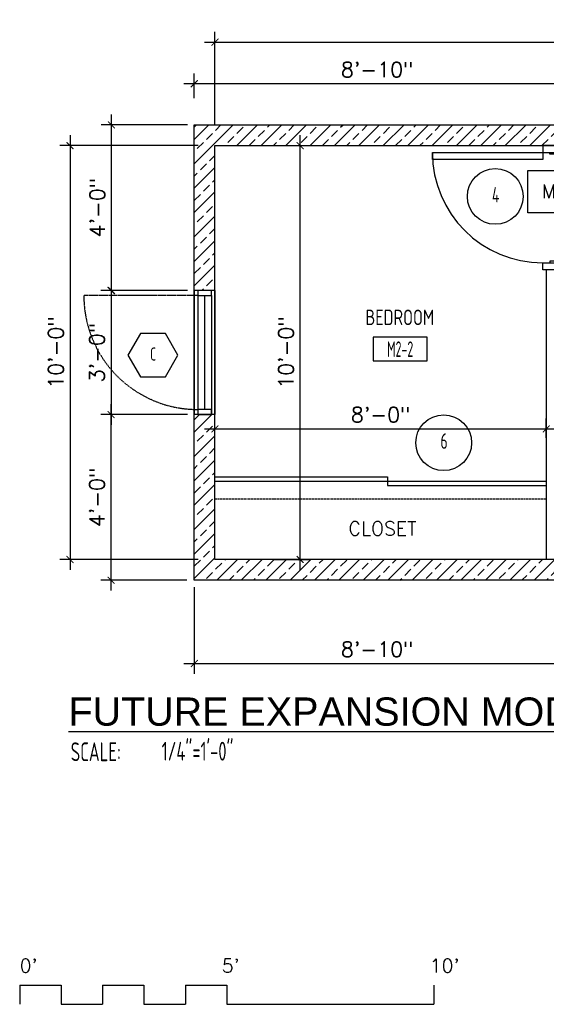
# Model space of a CAD drawing. Header units: inches. Extents: x -3803 to 30720, y -3756 to 4522.
# Tile 15 of 52: x 29080 to 29233, y 2138 to 2424. Entities that reach past the tile are written whole.
import ezdxf
from ezdxf.enums import TextEntityAlignment as Align

# ---------------------------------------------------------------- set-up
doc = ezdxf.new("R2010")
doc.units = ezdxf.units.IN
doc.header["$LTSCALE"] = 0.011
doc.header["$MEASUREMENT"] = 0
doc.header["$PDMODE"] = 1
doc.linetypes.add('DASHED', pattern=[0.75, 0.5, -0.25])
doc.linetypes.add('DASHED2', pattern=[0.375, 0.25, -0.125])
doc.layers.get('0').update_dxf_attribs({"linetype": 'CONTINUOUS'})
doc.layers.get('Defpoints').update_dxf_attribs({"linetype": 'CONTINUOUS'})
for name, color, linetype in [('a-door', 2, 'CONTINUOUS'), ('FHA', 8, 'DASHED2'), ('G-SYMB', 1, 'CONTINUOUS'), ('Hatch-ExisWalls', 123, 'CONTINUOUS'), ('roof', 8, 'DASHED'), ('TEXT', 2, 'CONTINUOUS'), ('Walls', 5, 'CONTINUOUS')]:
    doc.layers.add(name, color=color, linetype=linetype)
doc.layers.add('DIM', color=4, linetype='CONTINUOUS', lineweight=13)
doc.styles.add('LAR', font='arial.ttf', dxfattribs={"height": 0.25})
doc.styles.add('MED', font='archstyl.shx', dxfattribs={"width": 0.8, "height": 0.125})
doc.styles.add('ROMANS', font='romans.shx')
doc.styles.add('SMA', font='archstyl.shx', dxfattribs={"width": 0.8, "height": 0.0625})
doc.dimstyles.new('ANGEL', dxfattribs={"dimtxt": 4.375, "dimasz": 2, "dimexe": 3, "dimexo": 2, "dimgap": 1.5, "dimtad": 1, "dimdec": 0, "dimzin": 3, "dimdsep": 46, "dimlunit": 4, "dimtxsty": 'ROMANS', "dimblk": 'ARCHTICK', "dimcen": 0, "dimdle": 3, "dimclrd": 4, "dimclre": 4, "dimclrt": 2, "dimadec": 0, "dimazin": 0, "dimtfac": 1, "dimtdec": 0, "dimtmove": 1, "dimatfit": 3, "dimfxl": 1, "dimfrac": 2, "dimtolj": 1, "dimtzin": 0, "dimarcsym": 0})
pattern_1 = [(45, (-8.147, 0), (-3.5355339, 3.5355339), []), (45, (-4.6117, 0), (-3.5355339, 3.5355339), [2.5, -1.25])]

# ---------------------------------------------------------------- blocks, each defined once
blk = doc.blocks.new('*U5')
at = {"layer": 'a-door', "color": 2, "linetype": 'Continuous', "lineweight": -3}
for points in [[(2, 5), (4, 5), (4, 37), (2, 37)], [(2, 0), (0, 0), (0, 5), (2, 5)], [(2, 1.5), (2.5, 1.5), (2.5, 3), (2, 3)], [(34, 1.5), (33.5, 1.5), (33.5, 3), (34, 3)], [(34, 0), (36, 0), (36, 5), (34, 5)]]:
    blk.add_lwpolyline(points, close=True, dxfattribs=at)
at = {"layer": 'a-door', "color": 2, "linetype": 'Continuous', "lineweight": -3, "extrusion": (0, 0, -1)}
blk.add_arc((-2, 5), 32, 90, 180, dxfattribs=at)
blk = doc.blocks.new('AINC-TITLE')
at = {"layer": 'G-SYMB', "color": 4, "linetype": 'Continuous', "style": 'MED', "width": 0.75}
blk.add_text('SCALE:', height=0.125, dxfattribs=at).set_placement((-0.8802, -0.3073))
at = {"layer": 'G-SYMB', "color": 1, "linetype": 'Continuous', "style": 'LAR'}
blk.add_attdef('%%UDRAWING-TITLE', (-0.8951, -0.0717), '', height=0.1875, dxfattribs=at)
at = {"layer": 'G-SYMB', "color": 4, "linetype": 'Continuous', "style": 'MED', "width": 0.75}
blk.add_attdef('SCALE', (-0.2765, -0.3036), '', height=0.125, dxfattribs=at)
blk = doc.blocks.new('_ArchTick')
at = {"color": 0, "linetype": 'ByBlock', "const_width": 0.15}
blk.add_lwpolyline([(-0.5, -0.5), (0.5, 0.5)], dxfattribs=at)
blk = doc.blocks.new('*D420')
at = {"layer": 'Defpoints', "color": 0, "transparency": 16777216}
for p in [(-290.89, -354.75), (-330, -474.75), (-290.89, -474.75)]:
    blk.add_point(p, dxfattribs=at)
at = {"layer": 'DIM', "color": 4, "lineweight": -2, "transparency": 16777216}
for p, q in [((-330, -351.75), (-330, -477.75)), ((-292.89, -354.75), (-333, -354.75)), ((-292.89, -474.75), (-333, -474.75))]:
    blk.add_line(p, q, dxfattribs=at)
at = {"layer": 'DIM', "color": 4, "lineweight": -2, "transparency": 16777216, "xscale": 2, "yscale": 2, "zscale": 2}
for p, rotation in [((-330, -354.75), 90), ((-330, -474.75), 270)]:
    blk.add_blockref('_ArchTick', p, dxfattribs=dict(at, rotation=rotation))
at = {"layer": 'DIM', "color": 2, "transparency": 16777216, "insert": (-334.1, -414.75), "char_height": 4.375, "attachment_point": 5, "rotation": 90, "style": 'ROMANS'}
blk.add_mtext('\\A1;10\'-0"', dxfattribs=at)
blk = doc.blocks.new('*D421')
at = {"layer": 'Defpoints', "color": 0, "transparency": 16777216}
for p in [(0, -324.75), (-288, -350.92), (0, -350.92)]:
    blk.add_point(p, dxfattribs=at)
at = {"layer": 'DIM', "color": 4, "lineweight": -2, "transparency": 16777216}
for p, q in [((-288, -348.92), (-288, -321.75)), ((0, -348.92), (0, -321.75)), ((-291, -324.75), (3, -324.75))]:
    blk.add_line(p, q, dxfattribs=at)
at = {"layer": 'DIM', "color": 4, "lineweight": -2, "transparency": 16777216, "xscale": 2, "yscale": 2, "zscale": 2, "rotation": 180}
blk.add_blockref('_ArchTick', (-288, -324.75), dxfattribs=at)
at = {"layer": 'DIM', "color": 4, "lineweight": -2, "transparency": 16777216, "xscale": 2, "yscale": 2, "zscale": 2}
blk.add_blockref('_ArchTick', (0, -324.75), dxfattribs=at)
at = {"layer": 'DIM', "color": 2, "transparency": 16777216, "insert": (-144, -320.65), "char_height": 4.375, "attachment_point": 5, "style": 'ROMANS'}
blk.add_mtext('\\A1;24\'-0"', dxfattribs=at)
blk = doc.blocks.new('*D422')
at = {"layer": 'Defpoints', "color": 0, "transparency": 16777216}
for p in [(-192, -436.89), (-288, -441.5), (-192, -441.5)]:
    blk.add_point(p, dxfattribs=at)
at = {"layer": 'DIM', "color": 4, "lineweight": -2, "transparency": 16777216}
for p, q in [((-288, -439.5), (-288, -433.89)), ((-192, -439.5), (-192, -433.89)), ((-291, -436.89), (-189, -436.89))]:
    blk.add_line(p, q, dxfattribs=at)
at = {"layer": 'DIM', "color": 4, "lineweight": -2, "transparency": 16777216, "xscale": 2, "yscale": 2, "zscale": 2, "rotation": 180}
blk.add_blockref('_ArchTick', (-288, -436.89), dxfattribs=at)
at = {"layer": 'DIM', "color": 4, "lineweight": -2, "transparency": 16777216, "xscale": 2, "yscale": 2, "zscale": 2}
blk.add_blockref('_ArchTick', (-192, -436.89), dxfattribs=at)
at = {"layer": 'DIM', "color": 2, "transparency": 16777216, "insert": (-240, -432.78), "char_height": 4.375, "attachment_point": 5, "style": 'ROMANS'}
blk.add_mtext('\\A1;8\'-0"', dxfattribs=at)
blk = doc.blocks.new('*D424')
at = {"layer": 'Defpoints', "color": 0, "transparency": 16777216}
for p in [(-272.91, -354.75), (-263.3, -354.75), (-272.91, -474.75)]:
    blk.add_point(p, dxfattribs=at)
at = {"layer": 'DIM', "color": 4, "lineweight": -2, "transparency": 16777216}
for p, q in [((-263.3, -477.75), (-263.3, -351.75)), ((-270.91, -354.75), (-260.3, -354.75)), ((-270.91, -474.75), (-260.3, -474.75))]:
    blk.add_line(p, q, dxfattribs=at)
at = {"layer": 'DIM', "color": 4, "lineweight": -2, "transparency": 16777216, "xscale": 2, "yscale": 2, "zscale": 2}
for p, rotation in [((-263.3, -354.75), 90), ((-263.3, -474.75), 270)]:
    blk.add_blockref('_ArchTick', p, dxfattribs=dict(at, rotation=rotation))
at = {"layer": 'DIM', "color": 2, "transparency": 16777216, "insert": (-267.41, -414.75), "char_height": 4.375, "attachment_point": 5, "rotation": 90, "style": 'ROMANS'}
blk.add_mtext('\\A1;10\'-0"', dxfattribs=at)
blk = doc.blocks.new('AINC-DOORID')
at = {"layer": 'G-SYMB'}
blk.add_circle((0, 0), 0.1673, dxfattribs=at)
at = {"layer": 'G-SYMB', "color": 4, "linetype": 'Continuous', "style": 'SMA', "width": 0.75}
blk.add_attdef('DNUM', text='', height=0.0938, dxfattribs=at).set_placement((0.0025, 0.0102), align=Align.MIDDLE)
blk = doc.blocks.new('AINC-WINID')
at = {"layer": 'G-SYMB', "linetype": 'Continuous'}
blk.add_lwpolyline([(0.2577, 20.2671), (0.1675, 20.4234), (-0.0129, 20.4234), (-0.1031, 20.2671), (-0.0129, 20.1109), (0.1675, 20.1109)], close=True, dxfattribs=at)
at = {"layer": 'G-SYMB', "color": 4, "linetype": 'Continuous', "style": 'SMA', "width": 0.75}
blk.add_attdef('WNUM', text='', height=0.0938, dxfattribs=at).set_placement((0.0793, 20.2753), align=Align.MIDDLE)
blk = doc.blocks.new('AINC-ROOMID')
at = {"layer": 'G-SYMB'}
blk.add_lwpolyline([(-0.2473, -0.3519), (0.2533, -0.3519), (0.2533, -0.1607), (-0.2473, -0.1607)], close=True, dxfattribs=at)
at = {"layer": 'G-SYMB', "color": 4, "linetype": 'Continuous', "style": 'MED', "oblique": -180, "text_generation_flag": 6}
for tag, p in [('%%UROOM-ID', (0, 0.2093)), ('%%USPAN', (0, 0))]:
    blk.add_attdef(tag, text='', height=0.125, rotation=180, dxfattribs=at).set_placement(p, align=Align.MIDDLE)
at = {"layer": 'G-SYMB', "color": 4, "linetype": 'Continuous', "style": 'MED', "text_generation_flag": 6, "width": 0.75}
blk.add_attdef('R-NUM', text='', height=0.125, rotation=180, dxfattribs=at).set_placement((0.003, -0.2563), align=Align.MIDDLE)
blk = doc.blocks.new('*D435')
at = {"layer": 'Defpoints', "color": 0, "transparency": 16777216}
for p in [(-294, -396.75), (-318.11, -432.75), (-294, -432.75)]:
    blk.add_point(p, dxfattribs=at)
at = {"layer": 'DIM', "color": 4, "lineweight": -2, "transparency": 16777216}
for p, q in [((-318.11, -393.75), (-318.11, -435.75)), ((-296, -396.75), (-321.11, -396.75)), ((-296, -432.75), (-321.11, -432.75))]:
    blk.add_line(p, q, dxfattribs=at)
at = {"layer": 'DIM', "color": 4, "lineweight": -2, "transparency": 16777216, "xscale": 2, "yscale": 2, "zscale": 2}
for p, rotation in [((-318.11, -396.75), 90), ((-318.11, -432.75), 270)]:
    blk.add_blockref('_ArchTick', p, dxfattribs=dict(at, rotation=rotation))
at = {"layer": 'DIM', "color": 2, "transparency": 16777216, "insert": (-322.21, -414.75), "char_height": 4.375, "attachment_point": 5, "rotation": 90, "style": 'ROMANS'}
blk.add_mtext('\\A1;3\'-0"', dxfattribs=at)
blk = doc.blocks.new('*D461')
at = {"layer": 'Defpoints', "color": 0, "ltscale": 10, "transparency": 16777216}
for p in [(-294, -336.81), (-294, -342.96), (-188, -342.96)]:
    blk.add_point(p, dxfattribs=at)
at = {"layer": 'DIM', "color": 4, "lineweight": -2, "ltscale": 10, "transparency": 16777216}
for p, q in [((-294, -340.96), (-294, -333.81)), ((-188, -340.96), (-188, -333.81)), ((-185, -336.81), (-297, -336.81))]:
    blk.add_line(p, q, dxfattribs=at)
at = {"layer": 'DIM', "color": 4, "lineweight": -2, "ltscale": 10, "transparency": 16777216, "xscale": 2, "yscale": 2, "zscale": 2, "rotation": 180}
blk.add_blockref('_ArchTick', (-294, -336.81), dxfattribs=at)
at = {"layer": 'DIM', "color": 4, "lineweight": -2, "ltscale": 10, "transparency": 16777216, "xscale": 2, "yscale": 2, "zscale": 2}
blk.add_blockref('_ArchTick', (-188, -336.81), dxfattribs=at)
at = {"layer": 'DIM', "color": 2, "ltscale": 10, "transparency": 16777216, "insert": (-241, -332.71), "char_height": 4.375, "attachment_point": 5, "style": 'ROMANS'}
blk.add_mtext('\\A1;8\'-10"', dxfattribs=at)
blk = doc.blocks.new('*D463')
at = {"layer": 'Defpoints', "color": 0, "ltscale": 10, "transparency": 16777216}
for p in [(-318, -348.75), (-294, -348.75), (-310.55, -396.75)]:
    blk.add_point(p, dxfattribs=at)
at = {"layer": 'DIM', "color": 4, "lineweight": -2, "ltscale": 10, "transparency": 16777216}
for p, q in [((-318, -399.75), (-318, -345.75)), ((-296, -348.75), (-321, -348.75)), ((-312.55, -396.75), (-321, -396.75))]:
    blk.add_line(p, q, dxfattribs=at)
at = {"layer": 'DIM', "color": 4, "lineweight": -2, "ltscale": 10, "transparency": 16777216, "xscale": 2, "yscale": 2, "zscale": 2}
for p, rotation in [((-318, -348.75), 90), ((-318, -396.75), 270)]:
    blk.add_blockref('_ArchTick', p, dxfattribs=dict(at, rotation=rotation))
at = {"layer": 'DIM', "color": 2, "ltscale": 10, "transparency": 16777216, "insert": (-322.1, -372.75), "char_height": 4.375, "attachment_point": 5, "rotation": 90, "style": 'ROMANS'}
blk.add_mtext('\\A1;4\'-0"', dxfattribs=at)
blk = doc.blocks.new('*D464')
at = {"layer": 'Defpoints', "color": 0, "ltscale": 10, "transparency": 16777216}
for p in [(-318.11, -432.75), (-310.65, -432.75), (-294.11, -480.75)]:
    blk.add_point(p, dxfattribs=at)
at = {"layer": 'DIM', "color": 4, "lineweight": -2, "ltscale": 10, "transparency": 16777216}
for p, q in [((-318.11, -483.75), (-318.11, -429.75)), ((-312.65, -432.75), (-321.11, -432.75)), ((-296.11, -480.75), (-321.11, -480.75))]:
    blk.add_line(p, q, dxfattribs=at)
at = {"layer": 'DIM', "color": 4, "lineweight": -2, "ltscale": 10, "transparency": 16777216, "xscale": 2, "yscale": 2, "zscale": 2}
for p, rotation in [((-318.11, -432.75), 90), ((-318.11, -480.75), 270)]:
    blk.add_blockref('_ArchTick', p, dxfattribs=dict(at, rotation=rotation))
at = {"layer": 'DIM', "color": 2, "ltscale": 10, "transparency": 16777216, "insert": (-322.21, -456.75), "char_height": 4.375, "attachment_point": 5, "rotation": 90, "style": 'ROMANS'}
blk.add_mtext('\\A1;4\'-0"', dxfattribs=at)
blk = doc.blocks.new('*D467')
at = {"layer": 'Defpoints', "color": 0, "ltscale": 10, "transparency": 16777216}
for p in [(-188, -477.75), (-294, -480.75), (-188, -504.9)]:
    blk.add_point(p, dxfattribs=at)
at = {"layer": 'DIM', "color": 4, "lineweight": -2, "ltscale": 10, "transparency": 16777216}
for p, q in [((-188, -479.75), (-188, -507.9)), ((-294, -482.75), (-294, -507.9)), ((-297, -504.9), (-185, -504.9))]:
    blk.add_line(p, q, dxfattribs=at)
at = {"layer": 'DIM', "color": 4, "lineweight": -2, "ltscale": 10, "transparency": 16777216, "xscale": 2, "yscale": 2, "zscale": 2, "rotation": 180}
blk.add_blockref('_ArchTick', (-294, -504.9), dxfattribs=at)
at = {"layer": 'DIM', "color": 4, "lineweight": -2, "ltscale": 10, "transparency": 16777216, "xscale": 2, "yscale": 2, "zscale": 2}
blk.add_blockref('_ArchTick', (-188, -504.9), dxfattribs=at)
at = {"layer": 'DIM', "color": 2, "ltscale": 10, "transparency": 16777216, "insert": (-241, -500.79), "char_height": 4.375, "attachment_point": 5, "style": 'ROMANS'}
blk.add_mtext('\\A1;8\'-10"', dxfattribs=at)
blk = doc.blocks.new('typical interior floor plan')
at = {"color": 1}
for p, q in [((-344.58, -598.13), (-344.58, -603.72)), ((-344.58, -598.13), (-332.58, -598.13)), ((-332.58, -598.13), (-332.58, -603.72)), ((-320.58, -598.13), (-320.58, -603.72)), ((-320.58, -598.13), (-308.58, -598.13)), ((-308.58, -598.13), (-308.58, -603.72)), ((-296.58, -598.13), (-296.58, -603.72)), ((-296.58, -598.13), (-284.58, -598.13)), ((-284.58, -598.13), (-284.58, -603.72)), ((-224.58, -598.13), (-224.58, -603.72)), ((-332.58, -603.72), (-320.58, -603.72)), ((-308.58, -603.72), (-296.58, -603.72)), ((-284.58, -603.72), (-224.58, -603.72))]:
    blk.add_line(p, q, dxfattribs=at)
at = {"layer": 'a-door'}
for p, q in [((-294, -396.75), (-294, -432.75)), ((-288, -396.75), (-288, -432.75)), ((-293, -398.25), (-293, -432.75)), ((-291, -398.25), (-291, -431.25)), ((-289, -398.25), (-289, -432.75))]:
    blk.add_line(p, q, dxfattribs=at)
at = {"layer": 'a-door', "color": 2, "linetype": 'Continuous', "lineweight": -3}
for p, q in [((-288, -450.75), (-238, -450.75)), ((-238, -450.75), (-238, -453.25)), ((-288, -452), (-192, -452)), ((-238, -453.25), (-192, -453.25))]:
    blk.add_line(p, q, dxfattribs=at)
at = {"layer": 'a-door'}
for points in [[(-293, -396.75), (-293, -398.25), (-289, -398.25), (-289, -396.75)], [(-293, -431.25), (-293, -432.75), (-289, -432.75), (-289, -431.25)]]:
    blk.add_lwpolyline(points, close=True, dxfattribs=at)
at = {"layer": 'Defpoints', "color": 1}
blk.add_line((-344.58, -598.13), (-344.58, -603.72), dxfattribs=at)
at = {"layer": 'FHA', "ltscale": 25}
blk.add_line((-293, -398.25), (-326, -398.25), dxfattribs=at)
blk.add_arc((-293, -398.25), 33, 180, 270, dxfattribs=at)
at = {"layer": 'roof', "ltscale": 53}
blk.add_line((-192, -457.25), (-288, -457.25), dxfattribs=at)
at = {"layer": 'TEXT', "color": 2}
blk.add_lwpolyline([(-197.33, -362), (-119.52, -362), (-119.52, -374.2), (-197.33, -374.2)], close=True, dxfattribs=at)
at = {"layer": 'Walls'}
for p, q in [((-294, -348.75), (-188, -348.75)), ((-294, -480.75), (-294, -348.75)), ((-288, -354.75), (-188, -354.75)), ((-288, -474.75), (-288, -354.75)), ((-192, -390.75), (-192, -474.75)), ((-288, -396.75), (-294, -396.75)), ((-288, -432.75), (-294, -432.75)), ((0, -474.75), (-288, -474.75)), ((6, -480.75), (-294, -480.75))]:
    blk.add_line(p, q, dxfattribs=at)
for name, p, xscale, yscale, zscale, values in [('AINC-DOORID', (-206.78, -369.48), 48.29248555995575, 48.29248555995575, 48.29248555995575, {'DNUM': '4'}), ('AINC-WINID', (-309.11, -1230.72), 40.22379667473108, 40.22379667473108, 40.22379667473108, {'WNUM': 'C'}), ('AINC-DOORID', (-221.73, -440.9), 48.29248555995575, 48.29248555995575, 48.29248555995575, {'DNUM': '6'})]:
    blk.add_blockref(name, p, dxfattribs=dict(xscale=xscale, yscale=yscale, zscale=zscale)).add_auto_attribs(values)
ref = blk.add_blockref('AINC-ROOMID', (-234.44, -404.54), dxfattribs=dict(xscale=31.40809428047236, yscale=35.94597718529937, zscale=31.40809428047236))
ref.add_attrib('%%USPAN', 'BEDROOM', dxfattribs={"layer": 'G-SYMB', "color": 4, "linetype": 'Continuous', "height": 4.493, "rotation": 180, "style": 'MED', "text_generation_flag": 6, "width": 0.873758}).set_placement((-234.44, -404.54), align=Align.MIDDLE)
ref.add_attrib('R-NUM', 'M2-2', dxfattribs={"layer": 'G-SYMB', "color": 4, "linetype": 'Continuous', "height": 4.493, "rotation": 180, "style": 'MED', "text_generation_flag": 6, "width": 0.655319}).set_placement((-234.34, -413.75), align=Align.MIDDLE)
at = {"layer": 'a-door', "color": 2, "linetype": 'Continuous', "lineweight": -3, "xscale": -1.00000000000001, "rotation": 90}
blk.add_blockref('*U5', (-188, -354.75), dxfattribs=at)
at = {"layer": 'DIM', "xscale": 43.66204933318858, "yscale": 43.66204933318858, "zscale": 43.66204933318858}
blk.add_blockref('AINC-TITLE', (-291.37, -519.81), dxfattribs=at).add_auto_attribs({'%%UDRAWING-TITLE': '%%UFUTURE EXPANSION MODULE - 2', 'SCALE': '1/4"=1\'-0"'})
at = {"layer": 'TEXT', "color": 2, "char_height": 4.0007, "width": 137.2543, "attachment_point": 1}
for s, insert in [('{\\Fromans|c0;MODULE AREA: 240 SF}', (-193.35, -366.02)), ('{\\Fromans|c0;CLOSET}', (-249.3, -463.76)), ("{\\Fromans|c0;0'}", (-344.58, -590.53)), ("{\\Fromans|c0;5'}", (-286.01, -590.53)), ("{\\Fromans|c0;10'}", (-225.76, -590.53))]:
    blk.add_mtext(s, dxfattribs=dict(at, insert=insert))
at = {"layer": 'DIM'}
for base, p1, p2, picture, middle in [((0, -324.75), (-288, -350.92), (0, -350.92), '*D421', (-144, -320.65)), ((-192, -436.89), (-288, -441.5), (-192, -441.5), '*D422', (-240, -432.78))]:
    dim = blk.add_linear_dim(base=base, p1=p1, p2=p2, dimstyle='ANGEL', dxfattribs=at)
    dim.commit()
    dim.dimension.update_dxf_attribs({"geometry": picture, "text_midpoint": middle})
at = {"layer": 'DIM', "ltscale": 10}
for base, p1, p2, picture, middle in [((-294, -336.81), (-188, -342.96), (-294, -342.96), '*D461', (-241, -332.71)), ((-188, -504.9), (-294, -480.75), (-188, -477.75), '*D467', (-241, -500.79))]:
    dim = blk.add_linear_dim(base=base, p1=p1, p2=p2, dimstyle='ANGEL', dxfattribs=at)
    dim.commit()
    dim.dimension.update_dxf_attribs({"geometry": picture, "text_midpoint": middle})
for base, p1, p2, picture, middle in [((-318, -348.75), (-310.55, -396.75), (-294, -348.75), '*D463', (-322.1, -372.75)), ((-318.11, -432.75), (-294.11, -480.75), (-310.65, -432.75), '*D464', (-322.21, -456.75))]:
    dim = blk.add_linear_dim(base=base, p1=p1, p2=p2, angle=90, dimstyle='ANGEL', dxfattribs=at)
    dim.commit()
    dim.dimension.update_dxf_attribs({"geometry": picture, "text_midpoint": middle})
at = {"layer": 'DIM'}
for base, p1, p2, picture, middle in [((-330, -474.75), (-290.89, -354.75), (-290.89, -474.75), '*D420', (-334.1, -414.75)), ((-263.3, -354.75), (-272.91, -474.75), (-272.91, -354.75), '*D424', (-267.41, -414.75)), ((-318.11, -432.75), (-294, -396.75), (-294, -432.75), '*D435', (-322.21, -414.75))]:
    dim = blk.add_linear_dim(base=base, p1=p1, p2=p2, angle=90, dimstyle='ANGEL', dxfattribs=at)
    dim.commit()
    dim.dimension.update_dxf_attribs({"geometry": picture, "text_midpoint": middle})

msp = doc.modelspace()

# ---------------------------------------------------------------- hatches: boundary and pattern name
at = {"layer": 'Hatch-ExisWalls'}
h = msp.add_hatch(dxfattribs=at)
h.set_pattern_fill('ANSI33', color=4, scale=20)
h.set_pattern_definition(pattern_1)
h.paths.add_polyline_path([(29136.8527224, 2393.3554203), (29130.8527224, 2393.3554203), (29130.8527224, 2387.3554203), (29136.8527224, 2387.3554203)])
h.paths.add_polyline_path([(29136.8527224, 2387.3554203), (29130.8527224, 2387.3554203), (29130.8527224, 2345.3554203), (29136.8527224, 2345.3554203)])
h.paths.add_polyline_path([(29136.8527224, 2309.3554203), (29130.8527224, 2309.3554203), (29130.8527224, 2267.3554203), (29136.8527224, 2267.3554203)])
h.paths.add_polyline_path([(29136.8527224, 2267.3554203), (29130.8527224, 2267.3554203), (29130.8527224, 2261.3554203), (29136.8527224, 2261.3554203)])
h.paths.add_polyline_path([(29166.8527268, 2267.3554203), (29136.8527224, 2267.3554203), (29136.8527224, 2261.3554203), (29166.852727, 2261.3554203)])
h.paths.add_polyline_path([(29236.8527224, 2267.3554203), (29166.8527268, 2267.3554203), (29166.852727, 2261.3554203), (29236.8527224, 2261.3554203)])
h.paths.add_polyline_path([(29394.8527224, 2267.3554203), (29272.8527224, 2267.3554203), (29272.8527224, 2261.3554203), (29394.8527224, 2261.3554203)])
h.paths.add_polyline_path([(29424.8527224, 2267.3554203), (29394.8527224, 2267.3554203), (29394.8527224, 2261.3554203), (29424.8527224, 2261.3554203)])
h.paths.add_polyline_path([(29430.8527224, 2267.3554203), (29424.8527224, 2267.3554203), (29424.8527224, 2261.3554203), (29430.8527224, 2261.3554203)])
h.paths.add_polyline_path([(29430.8527224, 2309.3554203), (29424.8527224, 2309.3554203), (29424.8527224, 2267.3554203), (29430.8527224, 2267.3554203)])
h.paths.add_polyline_path([(29430.8527224, 2387.3554203), (29424.8527224, 2387.3554203), (29424.8527224, 2345.3554203), (29430.8527224, 2345.3554203)])
h.paths.add_polyline_path([(29430.8527224, 2393.3554203), (29424.8527224, 2393.3554203), (29424.8527224, 2387.3554203), (29430.8527224, 2387.3554203)])
h.paths.add_polyline_path([(29424.8527224, 2393.3554203), (29394.8527224, 2393.3554203), (29394.8527224, 2387.3554203), (29424.8527224, 2387.3554203)])
h.paths.add_polyline_path([(29394.8527224, 2393.3554203), (29272.8527224, 2393.3554203), (29272.8527224, 2387.3554203), (29394.8527224, 2387.3554203)])
h = msp.add_hatch(dxfattribs=at)
h.set_pattern_fill('ANSI33', color=4, scale=20)
h.set_pattern_definition(pattern_1)
h.paths.add_polyline_path([(29166.8527224, 2393.3554203), (29136.8527224, 2393.3554203), (29136.8527224, 2387.3554203), (29166.8527224, 2387.3554203)])
h.paths.add_polyline_path([(29236.8527224, 2393.3554203), (29166.8527224, 2393.3554203), (29166.8527224, 2387.3554203), (29236.8527224, 2387.3554203)])

# ---------------------------------------------------------------- block references
msp.add_blockref('typical interior floor plan', (29424.8527195, 2742.1070165))

doc.saveas('drawing.dxf')
